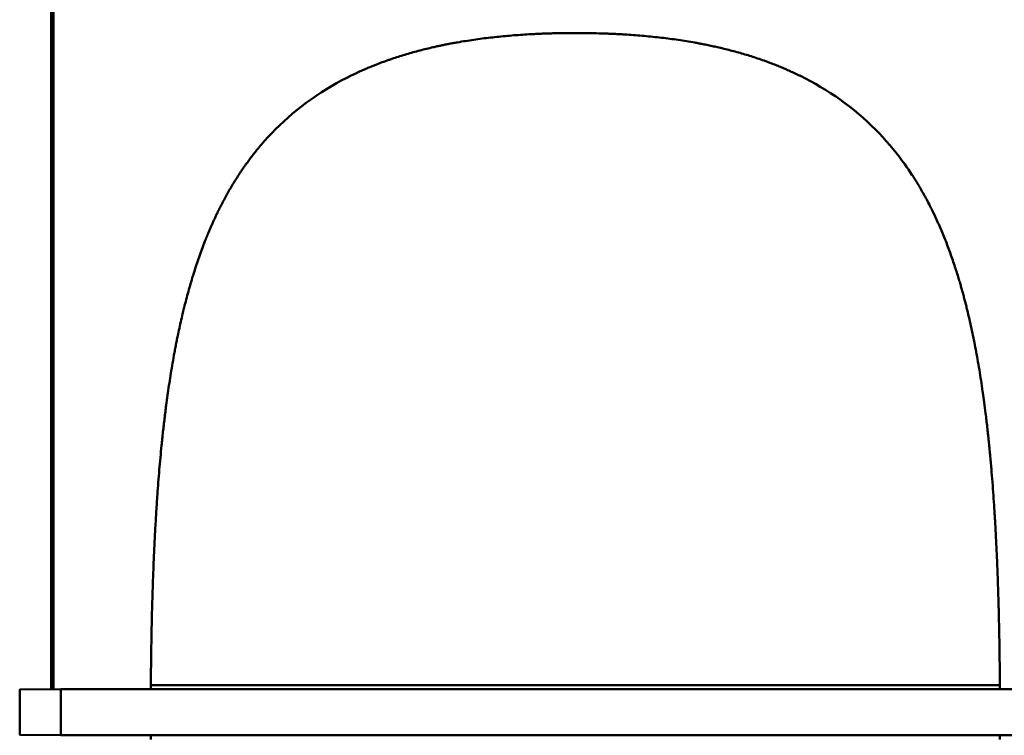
# Model space of a CAD drawing. Header units: millimetres. Extents: x 769 to 2336, y 1112 to 2601.
# Tile 6 of 14: x 769 to 1348, y 1809 to 2230. Entities that reach past the tile are written whole.
import ezdxf

# ---------------------------------------------------------------- set-up
doc = ezdxf.new("R2010")
doc.units = ezdxf.units.MM
doc.header["$LTSCALE"] = 10
doc.layers.add('Visibile (ISO)', color=7, linetype='Continuous', lineweight=50)

msp = doc.modelspace()

# ---------------------------------------------------------------- linework, layer by layer
at = {"layer": 'Visibile (ISO)'}
for p, q in [((787.18, 2302), (787.18, 1836.15)), ((788.68, 2302), (788.68, 1836.16)), ((963.92, 2197.58), (960.96, 2196.09)), ((966.92, 2199.02), (963.92, 2197.58)), ((1231.36, 2195.8), (1228.37, 2197.31)), ((955.16, 2192.98), (952.31, 2191.35)), ((958.04, 2194.56), (955.16, 2192.98)), ((960.96, 2196.09), (958.04, 2194.56)), ((1234.31, 2194.24), (1231.36, 2195.8)), ((1237.23, 2192.62), (1234.31, 2194.24)), ((1240.1, 2190.96), (1237.23, 2192.62)), ((943.31, 2185.69), (940.41, 2183.69)), ((946.26, 2187.63), (943.31, 2185.69)), ((949.26, 2189.52), (946.26, 2187.63)), ((952.31, 2191.35), (949.26, 2189.52)), ((1243.09, 2189.15), (1240.1, 2190.96)), ((1246.04, 2187.28), (1243.09, 2189.15)), ((1248.94, 2185.35), (1246.04, 2187.28)), ((937.56, 2181.63), (934.77, 2179.52)), ((940.41, 2183.69), (937.56, 2181.63)), ((1251.79, 2183.37), (1248.94, 2185.35)), ((1254.59, 2181.34), (1251.79, 2183.37)), ((1257.33, 2179.25), (1254.59, 2181.34)), ((929.33, 2175.13), (926.7, 2172.86)), ((932.02, 2177.36), (929.33, 2175.13)), ((934.77, 2179.52), (932.02, 2177.36)), ((1260.03, 2177.11), (1257.33, 2179.25)), ((1262.67, 2174.92), (1260.03, 2177.11)), ((1265.26, 2172.68), (1262.67, 2174.92)), ((924.12, 2170.53), (921.59, 2168.15)), ((926.7, 2172.86), (924.12, 2170.53)), ((1267.8, 2170.38), (1265.26, 2172.68)), ((1270.28, 2168.03), (1267.8, 2170.38)), ((917.15, 2163.69), (914.99, 2161.4)), ((919.35, 2165.94), (917.15, 2163.69)), ((921.59, 2168.15), (919.35, 2165.94)), ((1272.51, 2165.84), (1270.28, 2168.03)), ((1274.69, 2163.6), (1272.51, 2165.84)), ((1276.83, 2161.32), (1274.69, 2163.6)), ((912.88, 2159.07), (910.82, 2156.7)), ((914.99, 2161.4), (912.88, 2159.07)), ((1278.92, 2159.01), (1276.83, 2161.32)), ((1280.97, 2156.65), (1278.92, 2159.01)), ((1282.98, 2154.25), (1280.97, 2156.65)), ((1282.98, 2154.25), (1284.74, 2152.06)), ((1286.48, 2149.84), (1284.74, 2152.06)), ((1288.17, 2147.59), (1286.48, 2149.84)), ((1288.17, 2147.59), (1289.83, 2145.31)), ((1289.83, 2145.31), (1290.92, 2143.77)), ((1291.99, 2142.22), (1290.92, 2143.77)), ((1291.99, 2142.22), (1294.08, 2139.09)), ((1307.7, 2114.57), (1305.94, 2118.22)), ((845.93, 1836.2), (845.93, 1838.6)), ((1345.82, 1836.2), (1345.82, 1838.6)), ((768.68, 1835.74), (768.68, 1809.46)), ((768.93, 1835.99), (792.93, 1836.2)), ((792.93, 1836.2), (1802.93, 1836.2)), ((792.93, 1809.2), (792.93, 1836)), ((792.93, 1835.95), (792.93, 1809.25)), ((792.93, 1809), (768.93, 1809.21)), ((792.93, 1809.2), (792.93, 1809)), ((1802.93, 1809), (792.93, 1809)), ((845.93, 1806.6), (845.93, 1809)), ((1345.82, 1806.6), (1345.82, 1809))]:
    msp.add_line(p, q, dxfattribs=at)
for centre, start, end in [((768.93, 1835.74), 90.5, 180), ((768.93, 1809.46), 180, 269.5)]:
    msp.add_arc(centre, 0.25, start, end, dxfattribs=at)
for points in [[(1050.9, 2220.46), (1049.25, 2220.29), (1047.59, 2220.12), (1045.93, 2219.93)], [(1055.91, 2220.94), (1054.24, 2220.79), (1052.57, 2220.63), (1050.9, 2220.46)], [(1060.95, 2221.35), (1059.27, 2221.22), (1057.59, 2221.08), (1055.91, 2220.94)], [(1066.01, 2221.7), (1064.32, 2221.59), (1062.63, 2221.47), (1060.95, 2221.35)], [(1071.1, 2221.99), (1069.41, 2221.9), (1067.71, 2221.8), (1066.01, 2221.7)], [(1074.15, 2222.13), (1073.14, 2222.09), (1072.12, 2222.04), (1071.1, 2221.99)], [(1077.21, 2222.26), (1076.19, 2222.22), (1075.17, 2222.18), (1074.15, 2222.13)], [(1080.31, 2222.36), (1079.28, 2222.33), (1078.24, 2222.29), (1077.21, 2222.26)], [(1083.43, 2222.45), (1082.39, 2222.42), (1081.35, 2222.39), (1080.31, 2222.36)], [(1089.64, 2222.56), (1087.57, 2222.54), (1085.5, 2222.5), (1083.43, 2222.45)], [(1095.88, 2222.6), (1093.8, 2222.6), (1091.72, 2222.59), (1089.64, 2222.56)], [(1102.01, 2222.56), (1099.97, 2222.59), (1097.92, 2222.6), (1095.88, 2222.6)], [(1108.12, 2222.45), (1106.09, 2222.5), (1104.05, 2222.54), (1102.01, 2222.56)], [(1114.2, 2222.27), (1112.17, 2222.34), (1110.15, 2222.4), (1108.12, 2222.45)], [(1117.24, 2222.15), (1116.22, 2222.19), (1115.21, 2222.23), (1114.2, 2222.27)], [(1120.27, 2222), (1119.26, 2222.06), (1118.25, 2222.1), (1117.24, 2222.15)], [(1123.26, 2221.84), (1122.26, 2221.9), (1121.27, 2221.95), (1120.27, 2222)], [(1126.24, 2221.66), (1125.25, 2221.73), (1124.25, 2221.79), (1123.26, 2221.84)], [(1131.36, 2221.3), (1129.65, 2221.43), (1127.95, 2221.55), (1126.24, 2221.66)], [(1136.44, 2220.88), (1134.75, 2221.03), (1133.05, 2221.17), (1131.36, 2221.3)], [(1141.5, 2220.4), (1139.81, 2220.57), (1138.13, 2220.73), (1136.44, 2220.88)], [(1014.5, 2214.77), (1013.72, 2214.6), (1012.94, 2214.42), (1012.16, 2214.24)], [(1016.86, 2215.27), (1016.07, 2215.11), (1015.29, 2214.94), (1014.5, 2214.77)], [(1019.22, 2215.76), (1018.43, 2215.6), (1017.65, 2215.44), (1016.86, 2215.27)], [(1021.6, 2216.23), (1020.81, 2216.07), (1020.02, 2215.92), (1019.22, 2215.76)], [(1023.99, 2216.67), (1023.19, 2216.53), (1022.4, 2216.38), (1021.6, 2216.23)], [(1026.39, 2217.11), (1025.59, 2216.97), (1024.79, 2216.82), (1023.99, 2216.67)], [(1031.22, 2217.91), (1029.61, 2217.66), (1028, 2217.39), (1026.39, 2217.11)], [(1036.09, 2218.65), (1034.46, 2218.42), (1032.84, 2218.17), (1031.22, 2217.91)], [(1040.99, 2219.32), (1039.35, 2219.11), (1037.72, 2218.89), (1036.09, 2218.65)], [(1045.93, 2219.93), (1044.28, 2219.74), (1042.64, 2219.54), (1040.99, 2219.32)], [(1146.52, 2219.84), (1144.85, 2220.04), (1143.17, 2220.22), (1141.5, 2220.4)], [(1151.5, 2219.23), (1149.84, 2219.44), (1148.18, 2219.65), (1146.52, 2219.84)], [(1156.45, 2218.54), (1154.81, 2218.78), (1153.16, 2219.01), (1151.5, 2219.23)], [(1161.37, 2217.78), (1159.73, 2218.05), (1158.09, 2218.3), (1156.45, 2218.54)], [(1166.18, 2216.96), (1164.58, 2217.25), (1162.97, 2217.52), (1161.37, 2217.78)], [(1168.58, 2216.52), (1167.78, 2216.67), (1166.98, 2216.82), (1166.18, 2216.96)], [(1170.96, 2216.07), (1170.17, 2216.22), (1169.37, 2216.38), (1168.58, 2216.52)], [(1174.12, 2215.43), (1173.07, 2215.65), (1172.01, 2215.86), (1170.96, 2216.07)], [(1177.26, 2214.76), (1176.21, 2214.99), (1175.17, 2215.22), (1174.12, 2215.43)], [(1180.38, 2214.06), (1179.34, 2214.3), (1178.3, 2214.54), (1177.26, 2214.76)], [(992.59, 2208.96), (991.32, 2208.56), (990.05, 2208.14), (988.79, 2207.73)], [(996.42, 2210.13), (995.14, 2209.75), (993.86, 2209.36), (992.59, 2208.96)], [(1000.3, 2211.25), (999, 2210.89), (997.71, 2210.51), (996.42, 2210.13)], [(1004.22, 2212.3), (1002.91, 2211.96), (1001.6, 2211.61), (1000.3, 2211.25)], [(1008.17, 2213.3), (1006.85, 2212.98), (1005.53, 2212.65), (1004.22, 2212.3)], [(1012.16, 2214.24), (1010.83, 2213.94), (1009.5, 2213.63), (1008.17, 2213.3)], [(1184.25, 2213.14), (1182.96, 2213.46), (1181.67, 2213.76), (1180.38, 2214.06)], [(1188.09, 2212.16), (1186.81, 2212.5), (1185.53, 2212.82), (1184.25, 2213.14)], [(1191.89, 2211.13), (1190.62, 2211.48), (1189.36, 2211.82), (1188.09, 2212.16)], [(1195.65, 2210.04), (1194.4, 2210.41), (1193.15, 2210.77), (1191.89, 2211.13)], [(1199.38, 2208.89), (1198.14, 2209.29), (1196.9, 2209.67), (1195.65, 2210.04)], [(1203.07, 2207.69), (1201.84, 2208.09), (1200.61, 2208.5), (1199.38, 2208.89)], [(977.4, 2203.55), (976.56, 2203.22), (975.73, 2202.88), (974.89, 2202.53)], [(979.29, 2204.3), (978.66, 2204.05), (978.03, 2203.8), (977.4, 2203.55)], [(981.19, 2205.03), (980.56, 2204.79), (979.92, 2204.54), (979.29, 2204.3)], [(985.04, 2206.43), (983.75, 2205.97), (982.47, 2205.51), (981.19, 2205.03)], [(1207.01, 2206.33), (1205.7, 2206.79), (1204.38, 2207.24), (1203.07, 2207.69)], [(1208.96, 2205.62), (1208.31, 2205.86), (1207.66, 2206.1), (1207.01, 2206.33)], [(1210.9, 2204.9), (1210.25, 2205.14), (1209.61, 2205.38), (1208.96, 2205.62)], [(1213.78, 2203.78), (1212.82, 2204.16), (1211.86, 2204.53), (1210.9, 2204.9)], [(1216.64, 2202.62), (1215.69, 2203.02), (1214.74, 2203.4), (1213.78, 2203.78)], [(969.96, 2200.41), (968.94, 2199.95), (967.93, 2199.48), (966.92, 2199.02)], [(972.41, 2201.49), (971.59, 2201.13), (970.77, 2200.77), (969.96, 2200.41)], [(974.89, 2202.53), (974.06, 2202.19), (973.24, 2201.84), (972.41, 2201.49)], [(1219.47, 2201.43), (1218.53, 2201.84), (1217.58, 2202.23), (1216.64, 2202.62)], [(1222.26, 2200.2), (1221.33, 2200.62), (1220.4, 2201.03), (1219.47, 2201.43)], [(1225.33, 2198.78), (1224.31, 2199.26), (1223.29, 2199.73), (1222.26, 2200.2)], [(907.02, 2152.08), (906.44, 2151.34), (905.86, 2150.6), (905.28, 2149.85)], [(908.8, 2154.28), (908.21, 2153.55), (907.61, 2152.82), (907.02, 2152.08)], [(901.91, 2145.29), (901.54, 2144.78), (901.18, 2144.26), (900.82, 2143.75)], [(903.58, 2147.58), (903.01, 2146.82), (902.46, 2146.05), (901.91, 2145.29)], [(905.28, 2149.85), (904.71, 2149.09), (904.14, 2148.34), (903.58, 2147.58)], [(898.68, 2140.62), (898.33, 2140.09), (897.98, 2139.56), (897.63, 2139.03)], [(899.75, 2142.2), (899.39, 2141.68), (899.04, 2141.15), (898.68, 2140.62)], [(900.82, 2143.75), (900.46, 2143.24), (900.1, 2142.72), (899.75, 2142.2)], [(897.63, 2139.03), (897.01, 2138.08), (896.41, 2137.13), (895.81, 2136.18)], [(1295.7, 2136.58), (1295.16, 2137.42), (1294.62, 2138.25), (1294.08, 2139.09)], [(1297.27, 2134.04), (1296.75, 2134.89), (1296.23, 2135.74), (1295.7, 2136.58)], [(1298.81, 2131.47), (1298.3, 2132.33), (1297.79, 2133.19), (1297.27, 2134.04)], [(892.31, 2130.38), (891.74, 2129.4), (891.18, 2128.41), (890.63, 2127.42)], [(894.03, 2133.3), (893.46, 2132.32), (892.88, 2131.35), (892.31, 2130.38)], [(1300.31, 2128.87), (1299.81, 2129.74), (1299.31, 2130.61), (1298.81, 2131.47)], [(1301.28, 2127.13), (1300.96, 2127.71), (1300.63, 2128.29), (1300.31, 2128.87)], [(887.68, 2121.91), (887.24, 2121.07), (886.81, 2120.22), (886.38, 2119.37)], [(889, 2124.43), (888.55, 2123.59), (888.11, 2122.75), (887.68, 2121.91)], [(890.63, 2127.42), (890.08, 2126.43), (889.54, 2125.43), (889, 2124.43)], [(1302.25, 2125.37), (1301.93, 2125.96), (1301.61, 2126.54), (1301.28, 2127.13)], [(1304.13, 2121.82), (1303.5, 2123), (1302.88, 2124.19), (1302.25, 2125.37)], [(885.12, 2116.8), (884.81, 2116.17), (884.51, 2115.53), (884.2, 2114.89)], [(886.38, 2119.37), (885.96, 2118.52), (885.54, 2117.66), (885.12, 2116.8)], [(882.4, 2110.98), (882.11, 2110.31), (881.81, 2109.65), (881.52, 2108.98)], [(883.3, 2112.96), (883, 2112.3), (882.7, 2111.64), (882.4, 2110.98)], [(884.2, 2114.89), (883.9, 2114.24), (883.6, 2113.6), (883.3, 2112.96)], [(1309.39, 2110.89), (1308.83, 2112.12), (1308.27, 2113.35), (1307.7, 2114.57)], [(1311.03, 2107.16), (1310.49, 2108.41), (1309.95, 2109.65), (1309.39, 2110.89)], [(880.31, 2106.17), (879.91, 2105.22), (879.51, 2104.28), (879.13, 2103.33)], [(881.52, 2108.98), (881.11, 2108.05), (880.7, 2107.11), (880.31, 2106.17)], [(1312.6, 2103.39), (1312.09, 2104.65), (1311.56, 2105.91), (1311.03, 2107.16)], [(877.98, 2100.47), (877.69, 2099.75), (877.41, 2099.03), (877.14, 2098.31)], [(879.13, 2103.33), (878.74, 2102.38), (878.35, 2101.42), (877.98, 2100.47)], [(1314.12, 2099.59), (1313.63, 2100.86), (1313.12, 2102.13), (1312.6, 2103.39)], [(1315.59, 2095.74), (1315.11, 2097.03), (1314.62, 2098.31), (1314.12, 2099.59)], [(876.31, 2096.14), (875.77, 2094.68), (875.23, 2093.23), (874.71, 2091.76)], [(877.14, 2098.31), (876.86, 2097.59), (876.58, 2096.86), (876.31, 2096.14)], [(1317, 2091.86), (1316.54, 2093.16), (1316.07, 2094.45), (1315.59, 2095.74)], [(873.18, 2087.34), (872.68, 2085.86), (872.19, 2084.37), (871.72, 2082.88)], [(874.71, 2091.76), (874.19, 2090.29), (873.68, 2088.82), (873.18, 2087.34)], [(1318.36, 2087.95), (1317.92, 2089.26), (1317.47, 2090.56), (1317, 2091.86)], [(1319.68, 2084), (1319.25, 2085.32), (1318.81, 2086.64), (1318.36, 2087.95)], [(871.72, 2082.88), (871.24, 2081.38), (870.77, 2079.88), (870.31, 2078.38)], [(1320.73, 2080.69), (1320.38, 2081.8), (1320.03, 2082.9), (1319.68, 2084)], [(870.31, 2078.38), (869.85, 2076.87), (869.4, 2075.35), (868.97, 2073.83)], [(1321.75, 2077.36), (1321.42, 2078.47), (1321.08, 2079.58), (1320.73, 2080.69)], [(868.97, 2073.83), (868.53, 2072.31), (868.1, 2070.78), (867.68, 2069.25)], [(1323.46, 2071.47), (1323.22, 2072.32), (1322.98, 2073.16), (1322.74, 2074)], [(1324.16, 2068.93), (1323.93, 2069.78), (1323.7, 2070.63), (1323.46, 2071.47)], [(866.42, 2064.51), (866, 2062.92), (865.6, 2061.32), (865.21, 2059.72)], [(867.68, 2069.25), (867.25, 2067.68), (866.83, 2066.09), (866.42, 2064.51)], [(1324.87, 2066.3), (1324.63, 2067.18), (1324.4, 2068.06), (1324.16, 2068.93)], [(1325.55, 2063.66), (1325.33, 2064.54), (1325.1, 2065.42), (1324.87, 2066.3)], [(865.21, 2059.72), (864.82, 2058.12), (864.43, 2056.51), (864.06, 2054.91)], [(1326.25, 2060.93), (1326.02, 2061.84), (1325.79, 2062.75), (1325.55, 2063.66)], [(1326.92, 2058.19), (1326.7, 2059.1), (1326.47, 2060.02), (1326.25, 2060.93)], [(1328.19, 2052.75), (1327.78, 2054.56), (1327.35, 2056.38), (1326.92, 2058.19)], [(864.06, 2054.91), (863.68, 2053.29), (863.32, 2051.67), (862.96, 2050.05)], [(1329.4, 2047.27), (1329.01, 2049.09), (1328.61, 2050.92), (1328.19, 2052.75)], [(862.96, 2050.05), (862.6, 2048.43), (862.25, 2046.8), (861.91, 2045.17)], [(1330.54, 2041.74), (1330.17, 2043.59), (1329.79, 2045.43), (1329.4, 2047.27)], [(861.3, 2042.17), (861.1, 2041.17), (860.9, 2040.16), (860.7, 2039.16)], [(861.91, 2045.17), (861.71, 2044.17), (861.5, 2043.17), (861.3, 2042.17)], [(1331.62, 2036.19), (1331.27, 2038.04), (1330.91, 2039.89), (1330.54, 2041.74)], [(860.1, 2036), (859.9, 2034.95), (859.7, 2033.89), (859.51, 2032.84)], [(860.7, 2039.16), (860.5, 2038.11), (860.29, 2037.06), (860.1, 2036)], [(859.51, 2032.84), (859.13, 2030.76), (858.77, 2028.68), (858.42, 2026.6)], [(1333.73, 2024.29), (1333.38, 2026.39), (1333.02, 2028.49), (1332.65, 2030.59)], [(858.42, 2026.6), (858.09, 2024.69), (857.78, 2022.77), (857.47, 2020.85)], [(1334.74, 2017.94), (1334.41, 2020.05), (1334.08, 2022.17), (1333.73, 2024.29)], [(857.47, 2020.85), (857.16, 2018.92), (856.87, 2016.99), (856.58, 2015.06)], [(1335.69, 2011.55), (1335.38, 2013.68), (1335.07, 2015.81), (1334.74, 2017.94)], [(856.58, 2015.06), (856.29, 2013.12), (856.01, 2011.18), (855.74, 2009.24)], [(855.74, 2009.24), (855.47, 2007.29), (855.2, 2005.34), (854.95, 2003.39)], [(854.95, 2003.39), (854.78, 2002.1), (854.61, 2000.82), (854.45, 1999.53)], [(1337.41, 1998.67), (1337.14, 2000.82), (1336.87, 2002.97), (1336.58, 2005.13)], [(853.98, 1995.65), (853.82, 1994.32), (853.66, 1992.99), (853.51, 1991.66)], [(854.45, 1999.53), (854.29, 1998.24), (854.13, 1996.95), (853.98, 1995.65)], [(1337.9, 1994.64), (1337.74, 1995.98), (1337.58, 1997.32), (1337.41, 1998.67)], [(1338.37, 1990.59), (1338.22, 1991.94), (1338.06, 1993.29), (1337.9, 1994.64)], [(853.51, 1991.66), (853.35, 1990.32), (853.2, 1988.99), (853.06, 1987.65)], [(1338.82, 1986.49), (1338.67, 1987.86), (1338.52, 1989.23), (1338.37, 1990.59)], [(853.06, 1987.65), (852.77, 1985), (852.49, 1982.36), (852.22, 1979.71)], [(852.22, 1979.71), (851.98, 1977.31), (851.75, 1974.92), (851.53, 1972.52)], [(1340.07, 1974.16), (1339.81, 1976.9), (1339.54, 1979.64), (1339.26, 1982.38)], [(851.53, 1972.52), (851.31, 1970.12), (851.1, 1967.71), (850.9, 1965.31)], [(1340.81, 1965.9), (1340.57, 1968.65), (1340.33, 1971.41), (1340.07, 1974.16)], [(1341.44, 1958.13), (1341.24, 1960.72), (1341.03, 1963.31), (1340.81, 1965.9)], [(850.9, 1965.31), (850.69, 1962.89), (850.5, 1960.47), (850.31, 1958.05)], [(850.31, 1958.05), (850.12, 1955.63), (849.94, 1953.2), (849.77, 1950.77)], [(1342.02, 1950.33), (1341.83, 1952.93), (1341.64, 1955.53), (1341.44, 1958.13)], [(849.77, 1950.77), (849.65, 1949.15), (849.54, 1947.53), (849.43, 1945.9)], [(1342.54, 1942.49), (1342.38, 1945.1), (1342.2, 1947.72), (1342.02, 1950.33)], [(849.43, 1945.9), (849.32, 1944.27), (849.22, 1942.65), (849.12, 1941.02)], [(849.12, 1941.02), (848.91, 1937.75), (848.72, 1934.48), (848.54, 1931.21)], [(848.54, 1931.21), (848.39, 1928.48), (848.24, 1925.74), (848.11, 1923.01)], [(1343.32, 1929.36), (1343.22, 1931.11), (1343.12, 1932.87), (1343.02, 1934.62)], [(1343.59, 1924.08), (1343.5, 1925.84), (1343.41, 1927.6), (1343.32, 1929.36)], [(848.11, 1923.01), (847.97, 1920.26), (847.84, 1917.52), (847.72, 1914.77)], [(1344.09, 1913.49), (1343.93, 1917.02), (1343.77, 1920.55), (1343.59, 1924.08)], [(847.72, 1914.77), (847.6, 1912.02), (847.49, 1909.26), (847.38, 1906.5)], [(1344.49, 1903.51), (1344.36, 1906.84), (1344.23, 1910.16), (1344.09, 1913.49)], [(847.38, 1906.5), (847.3, 1904.45), (847.22, 1902.39), (847.15, 1900.33)], [(1344.83, 1893.49), (1344.72, 1896.83), (1344.61, 1900.17), (1344.49, 1903.51)], [(847.15, 1900.33), (847.08, 1898.27), (847.01, 1896.2), (846.94, 1894.14)], [(846.94, 1894.14), (846.88, 1892.04), (846.81, 1889.94), (846.75, 1887.84)], [(846.75, 1887.84), (846.69, 1885.74), (846.64, 1883.64), (846.58, 1881.53)], [(846.58, 1881.53), (846.48, 1877.48), (846.39, 1873.43), (846.31, 1869.38)], [(1345.36, 1873.34), (1345.29, 1876.7), (1345.21, 1880.07), (1345.12, 1883.44)], [(1345.49, 1866.75), (1345.45, 1868.95), (1345.41, 1871.14), (1345.36, 1873.34)], [(846.31, 1869.38), (846.23, 1865.31), (846.17, 1861.24), (846.11, 1857.17)], [(1345.6, 1860.15), (1345.56, 1862.35), (1345.53, 1864.55), (1345.49, 1866.75)], [(846.11, 1857.17), (846.05, 1853.08), (846, 1848.99), (845.97, 1844.91)], [(1345.69, 1853.2), (1345.66, 1855.52), (1345.63, 1857.84), (1345.6, 1860.15)], [(845.97, 1844.91), (845.96, 1842.8), (845.94, 1840.7), (845.93, 1838.6)], [(1345.82, 1838.6), (1345.8, 1841.15), (1345.79, 1843.69), (1345.77, 1846.24)]]:
    msp.add_open_spline(points, degree=3, dxfattribs=at)
for points, knots in [([(988.79, 2207.73), (988.16, 2207.51), (987.54, 2207.29), (986.29, 2206.86), (985.66, 2206.65), (985.04, 2206.43)], [0.0000702, 0.0000702, 0.0000702, 0.0000702, 0.1985921, 0.1985921, 0.397114, 0.397114, 0.397114, 0.397114]), ([(1228.37, 2197.31), (1227.86, 2197.56), (1227.36, 2197.8), (1226.35, 2198.29), (1225.84, 2198.54), (1225.33, 2198.78)], [0.0000042, 0.0000042, 0.0000042, 0.0000042, 0.1684288, 0.1684288, 0.3368533, 0.3368533, 0.3368533, 0.3368533]), ([(910.82, 2156.7), (910.48, 2156.29), (910.15, 2155.89), (909.47, 2155.09), (909.14, 2154.69), (908.8, 2154.28)], [0.0000058, 0.0000058, 0.0000058, 0.0000058, 0.1572675, 0.1572675, 0.3145292, 0.3145292, 0.3145292, 0.3145292]), ([(895.81, 2136.18), (895.51, 2135.7), (895.22, 2135.22), (894.62, 2134.26), (894.33, 2133.78), (894.03, 2133.3)], [0.0000319, 0.0000319, 0.0000319, 0.0000319, 0.1692831, 0.1692831, 0.3385344, 0.3385344, 0.3385344, 0.3385344]), ([(1305.94, 2118.22), (1305.64, 2118.82), (1305.34, 2119.42), (1304.73, 2120.62), (1304.43, 2121.22), (1304.13, 2121.82)], [0.0000086, 0.0000086, 0.0000086, 0.0000086, 0.2015623, 0.2015623, 0.403116, 0.403116, 0.403116, 0.403116]), ([(1322.74, 2074), (1322.48, 2074.89), (1322.22, 2075.79), (1321.95, 2076.68), (1321.89, 2076.9), (1321.82, 2077.13), (1321.75, 2077.36)], [127.5016727, 127.5016727, 127.5016727, 127.5016727, 127.9848533, 127.9848533, 127.9848533, 128.1071311, 128.1071311, 128.1071311, 128.1071311]), ([(1332.65, 2030.59), (1332.64, 2030.6), (1332.64, 2030.6), (1332.64, 2030.61), (1332.31, 2032.47), (1331.97, 2034.33), (1331.62, 2036.19)], [119.7904885, 119.7904885, 119.7904885, 119.7904885, 119.7931145, 119.7931145, 119.7931145, 120.7750253, 120.7750253, 120.7750253, 120.7750253]), ([(1336.58, 2005.13), (1336.33, 2007), (1336.07, 2008.87), (1335.8, 2010.75), (1335.77, 2011.01), (1335.73, 2011.28), (1335.69, 2011.55)], [115.329634, 115.329634, 115.329634, 115.329634, 116.311896, 116.311896, 116.311896, 116.452262, 116.452262, 116.452262, 116.452262]), ([(1339.26, 1982.38), (1339.18, 1983.09), (1339.11, 1983.8), (1339.03, 1984.51), (1338.96, 1985.17), (1338.89, 1985.83), (1338.82, 1986.49)], [111.3641958, 111.3641958, 111.3641958, 111.3641958, 111.7355015, 111.7355015, 111.7355015, 112.080413, 112.080413, 112.080413, 112.080413]), ([(1343.02, 1934.62), (1342.95, 1935.91), (1342.87, 1937.2), (1342.79, 1938.49), (1342.71, 1939.82), (1342.63, 1941.16), (1342.54, 1942.49)], [103.071074, 103.071074, 103.071074, 103.071074, 103.741345, 103.741345, 103.741345, 104.435886, 104.435886, 104.435886, 104.435886]), ([(1345.12, 1883.44), (1345.04, 1886.34), (1344.96, 1889.25), (1344.87, 1892.16), (1344.86, 1892.6), (1344.84, 1893.05), (1344.83, 1893.49)], [94.20255, 94.20255, 94.20255, 94.20255, 95.712871, 95.712871, 95.712871, 95.94438, 95.94438, 95.94438, 95.94438]), ([(1345.77, 1846.24), (1345.77, 1846.34), (1345.77, 1846.44), (1345.77, 1846.54), (1345.75, 1848.76), (1345.72, 1850.98), (1345.69, 1853.2)], [87.762483, 87.762483, 87.762483, 87.762483, 87.815053, 87.815053, 87.815053, 88.968354, 88.968354, 88.968354, 88.968354]), ([(1345.82, 1838.6), (1342.45, 1838.6), (1339.14, 1838.6), (1335.81, 1838.6), (1322.64, 1838.61), (1309.13, 1838.6), (1295.83, 1838.6), (1289.18, 1838.6), (1282.55, 1838.59), (1275.91, 1838.59), (1255.94, 1838.59), (1235.83, 1838.6), (1215.8, 1838.6), (1214.71, 1838.6), (1213.61, 1838.6), (1212.52, 1838.6), (1193.63, 1838.6), (1174.77, 1838.61), (1155.87, 1838.61), (1146.99, 1838.6), (1138.09, 1838.6), (1129.2, 1838.6), (1118.09, 1838.6), (1106.98, 1838.59), (1095.87, 1838.59), (1084.97, 1838.59), (1074.06, 1838.6), (1063.16, 1838.6), (1054.06, 1838.6), (1044.96, 1838.6), (1035.87, 1838.61), (1017.18, 1838.61), (998.52, 1838.6), (979.84, 1838.6), (978.54, 1838.6), (977.24, 1838.6), (975.94, 1838.6), (955.91, 1838.6), (935.8, 1838.59), (915.83, 1838.59), (909.39, 1838.6), (902.98, 1838.6), (896.53, 1838.6), (883.02, 1838.6), (869.3, 1838.61), (855.92, 1838.6), (852.6, 1838.6), (849.29, 1838.6), (845.93, 1838.6)], [0, 0, 0, 0, 10.095118, 10.095118, 10.095118, 49.985608, 49.985608, 49.985608, 69.952961, 69.952961, 69.952961, 130.018946, 130.018946, 130.018946, 133.299806, 133.299806, 133.299806, 189.956655, 189.956655, 189.956655, 216.614004, 216.614004, 216.614004, 249.947889, 249.947889, 249.947889, 282.662423, 282.662423, 282.662423, 309.93803, 309.93803, 309.93803, 365.976621, 365.976621, 365.976621, 369.876362, 369.876362, 369.876362, 429.944927, 429.944927, 429.944927, 449.290819, 449.290819, 449.290819, 489.810393, 489.810393, 489.810393, 499.885189, 499.885189, 499.885189, 499.885189])]:
    msp.add_open_spline(points, degree=3, knots=knots, dxfattribs=at)

doc.saveas('drawing.dxf')
